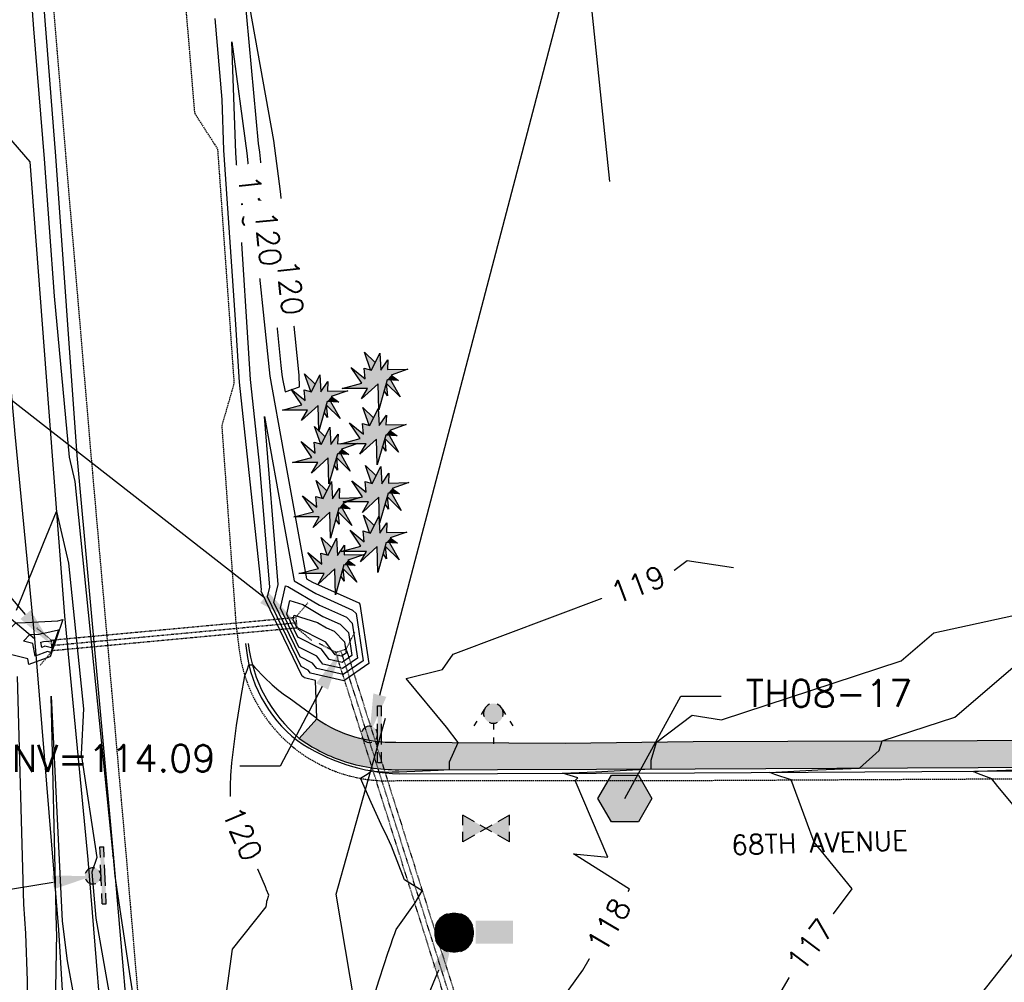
# Model space of a CAD drawing. Header units: feet. Extents: x 351431 to 355879, y 310968 to 329728.
# Tile 84 of 254: x 353611 to 353793, y 319022 to 319200. Entities that reach past the tile are written whole.
import ezdxf

# ---------------------------------------------------------------- set-up
doc = ezdxf.new("R2010")
doc.units = ezdxf.units.FT
doc.header["$MEASUREMENT"] = 0
doc.linetypes.add('D10', pattern=[0.15000000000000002, 0.1, -0.05])
doc.linetypes.add('D25', pattern=[0.375, 0.25, -0.125])
for name, color, linetype in [('EHYSC', 161, 'Continuous'), ('ELIF', 153, 'LINKFENCE'), ('ELTCH-EG2', 253, 'Continuous'), ('ELTCN-EG2', 251, 'Continuous'), ('ELTT', 3, 'Continuous'), ('ELUDC', 153, 'D10'), ('ELUTU', 153, 'UT'), ('ELYCB-BACK', 5, 'Continuous'), ('ELYCB-FL', 2, 'Continuous'), ('ELYSP', 1, 'D25'), ('ELYSS', 2, 'Continuous'), ('ELYSW-BACK', 2, 'Continuous'), ('ESFS', 153, 'Continuous'), ('ESGH', 1, 'Continuous'), ('ESIO', 4, 'Continuous'), ('ESMask', 155, 'Continuous'), ('ESUD-CMP', 13, 'D10'), ('ESUS', 5, 'Continuous'), ('ESUW', 5, 'Continuous'), ('ETFS', 6, 'Continuous'), ('ETGH', 4, 'Continuous'), ('ETRC', 2, 'Continuous'), ('ETTC', 252, 'Continuous'), ('ETUD', 4, 'Continuous'), ('ETUS', 2, 'Continuous')]:
    doc.layers.add(name, color=color, linetype=linetype)
doc.styles.add('ANNO-TOPO', font='simplex.shx')
doc.styles.add('L180', font='simplex.shx', dxfattribs={"height": 3.6})
doc.styles.add('L80', font='simplex', dxfattribs={"height": 4})
doc.styles.add('ROMANSM', font='romansm.shx')
doc.linetypes.add('LINKFENCE', pattern='A,0.25,-0.08,0.25,-0.08,["X",ROMANSM,S=0.08,R=0,X=-0.004,Y=-0.04],-0.12', length=0.78)
doc.linetypes.add('UT', pattern='A,0.25,-0.07,0.07,-0.07,0.07,-0.07,0.25,-0.08,["UT",ROMANSM,S=0.08,R=0,X=-0.04,Y=-0.04],-0.15', length=1.08)

# ---------------------------------------------------------------- blocks, each defined once
blk = doc.blocks.new('ESUFHYDRANT')
at = {"layer": 'ESMask'}
h = blk.add_hatch(color=256, dxfattribs=at)
edge = h.paths.add_edge_path()
edge.add_arc((-1.387502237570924e-18, -3.281453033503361e-18), 0.03656808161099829, 0, 360)
for p, q in [((-0.03383331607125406, 0.01387556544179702), (-0.04510500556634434, -0.003917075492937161)), ((0.03383331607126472, 0.01387556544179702), (0.04510500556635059, -0.003917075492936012)), ((-0.06073797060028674, -0.02859409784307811), (-0.07200966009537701, -0.0463867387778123)), ((0.06073797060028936, -0.02859409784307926), (0.07200966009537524, -0.0463867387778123)), ((0.001053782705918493, -0.03655289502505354), (0.001053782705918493, -0.06028843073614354)), ((0.001053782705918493, -0.08950050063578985), (0.001053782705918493, -0.1132360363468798))]:
    blk.add_line(p, q)
for start, end in [(113.5027371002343, 198.7162647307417), (341.5234168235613, 67.39150888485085), (244.7963070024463, 295.4433745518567)]:
    blk.add_arc((0, 0), 0.03656808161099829, start, end)
blk = doc.blocks.new('ESUVALVE')
for p, q in [((-0.086614, 0.01237342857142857), (-0.086614, 0.04949371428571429)), ((-0.043307, 0.02474685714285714), (-0.086614, 0.04949371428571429)), ((0.086614, 0.04949371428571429), (0.043307, 0.02474685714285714)), ((0.086614, 0.01237342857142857), (0.086614, 0.04949371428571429)), ((0.0216535, -0.01237342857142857), (-0.0216535, 0.01237342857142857)), ((0.0216535, 0.01237342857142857), (-0.0216535, -0.01237342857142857)), ((-0.086614, -0.04949371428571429), (-0.086614, -0.01237342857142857)), ((-0.043307, -0.02474685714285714), (-0.086614, -0.04949371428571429)), ((0.086614, -0.04949371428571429), (0.043307, -0.02474685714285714)), ((0.086614, -0.04949371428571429), (0.086614, -0.01237342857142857))]:
    blk.add_line(p, q)
at = {"layer": 'ESMask'}
blk.add_solid([(-0.086614, -0.04949371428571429), (-0.086614, 0.04949371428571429), (0.086614, 0.04949371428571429), (0.086614, -0.04949371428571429)], dxfattribs=at)
blk = doc.blocks.new('ESUSMHOLE')
for radius, start, end in [(0.07381875, 110, 160), (0.0492125, 65, 115), (0.07381875, 19.99999999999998, 70), (0.0492125, 155.0000000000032, 204.9999999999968), (0.0492125, 335.0000000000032, 24.99999999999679), (0.07381875, 200, 250), (0.07381875, 290, 340), (0.0492125, 245, 295)]:
    blk.add_arc((0, 0), radius, start, end)
at = {"layer": 'ESMask', "const_width": 0.07375351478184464}
blk.add_lwpolyline([(-0.03687675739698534, 0, 1), (0.03687675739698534, 0, 1)], format="xyb", close=True, dxfattribs=at)
at = {"layer": 'ESMask'}
blk.add_solid([(0.07958347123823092, -0.04114463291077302), (0.07958347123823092, 0.04408342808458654), (0.2185937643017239, -0.04114463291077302), (0.2185937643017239, 0.04408342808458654)], dxfattribs=at)
blk = doc.blocks.new('ESIPUBSIGN')
at = {"layer": 'ESMask'}
h = blk.add_hatch(color=256, dxfattribs=at)
edge = h.paths.add_edge_path()
edge.add_arc((7.410875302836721e-19, 1.424213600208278e-18), 0.03, 90, 450)
for p, q in [((-0.02999454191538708, 0.1047244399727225), (-0.04468235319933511, 0.1047244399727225)), ((-0.04468235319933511, 0.1047244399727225), (-0.04468235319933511, 0.06603221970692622)), ((-0.02999454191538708, 0.1047244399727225), (-0.02999454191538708, 0.06603221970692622)), ((-0.04468235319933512, 0.03811998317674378), (-0.04468235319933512, -0.03926445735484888)), ((-0.02999454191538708, 0.03811998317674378), (-0.02999454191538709, -0.03926445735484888)), ((-0.04468235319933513, -0.06717669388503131), (-0.04468235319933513, -0.1058689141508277)), ((-0.02999454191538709, -0.06717669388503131), (-0.02999454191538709, -0.1058689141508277)), ((-0.02999454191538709, -0.1058689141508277), (-0.04468235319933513, -0.1058689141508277))]:
    blk.add_line(p, q)
for start, end in [(144.231421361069, 216.3563166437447), (17.97024380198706, 107.0494547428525), (253.5382832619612, 340.7882771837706)]:
    blk.add_arc((0, 0), 0.03, start, end)
blk.add_solid([(-0.04468235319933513, -0.1058689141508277), (-0.02999454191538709, -0.1058689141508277), (-0.04468235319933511, 0.1047244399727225), (-0.02999454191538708, 0.1047244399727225)], dxfattribs=at)
blk = doc.blocks.new('TH')
blk.add_hatch(color=256).paths.add_polyline_path([(-0.0499999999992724, 0.08660254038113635), (0.0499999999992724, 0.08660254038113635), (0.09999999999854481, 0), (0.0499999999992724, -0.08660254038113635), (-0.0499999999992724, -0.08660254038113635), (-0.09999999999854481, 0)])
for p, q in [((-0.09999999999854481, 0), (-0.0499999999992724, 0.08660254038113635)), ((-0.0499999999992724, 0.08660254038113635), (0.0499999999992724, 0.08660254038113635)), ((0.0499999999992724, 0.08660254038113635), (0.09999999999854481, 0)), ((-0.0499999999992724, -0.08660254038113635), (-0.09999999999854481, 0)), ((0.09999999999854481, 0), (0.0499999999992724, -0.08660254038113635)), ((0.0499999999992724, -0.08660254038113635), (-0.0499999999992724, -0.08660254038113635))]:
    blk.add_line(p, q)
blk = doc.blocks.new('ESICTREE')
blk.add_lwpolyline([(-0.02281612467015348, 0.03258569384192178), (0.00864416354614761, 0.09548074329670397), (0.01195577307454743, 0.03175812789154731), (0.03844864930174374, 0.0706537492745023), (0.03679284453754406, 0.03424082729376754), (0.1121319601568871, 0.03589595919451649), (0.05086718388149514, 0.01437923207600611), (0.07818796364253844, -0.005482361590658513), (0.03596494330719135, -0.002999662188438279), (0.004504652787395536, -0.1138935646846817), (0.00202094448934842, -0.01789585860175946), (-0.0592438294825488, -0.07417037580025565), (-0.03689046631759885, -0.03527475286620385), (-0.130443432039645, -0.03527475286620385), (-0.05841592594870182, -0.0162407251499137), (-0.09815524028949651, 0.0425164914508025), (-0.04599739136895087, 0.000310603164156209), (-0.04930900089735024, 0.04003379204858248)], close=True)
for points in [[(-0.02554913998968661, 0.03335404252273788), (-0.04848109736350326, 0.09879100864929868), (-0.008864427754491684, 0.06047776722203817)], [(0.04829219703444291, -0.003724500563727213), (0.08398327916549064, -0.06672227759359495), (0.03236496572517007, -0.01568916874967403), (0.03679284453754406, -0.06258444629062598), (0.02454831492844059, -0.04324196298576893)]]:
    blk.add_lwpolyline(points)
at = {"layer": 'ESMask'}
for points in [[(-0.02554913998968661, 0.03335404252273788), (-0.04848109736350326, 0.09879100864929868), (-0.02281612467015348, 0.03258569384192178), (-0.008864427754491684, 0.06047776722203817)], [(-0.02281612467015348, 0.03258569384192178), (0.00864416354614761, 0.09548074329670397), (-0.03689046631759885, -0.03527475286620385), (0.00202094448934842, -0.01789585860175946)], [(0.00202094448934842, -0.01789585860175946), (0.00864416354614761, 0.09548074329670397), (0.03596494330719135, -0.002999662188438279), (0.01195577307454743, 0.03175812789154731)], [(-0.03689046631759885, -0.03527475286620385), (-0.05841592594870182, -0.0162407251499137), (-0.04599739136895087, 0.000310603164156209), (-0.09815524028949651, 0.0425164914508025)], [(-0.04599739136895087, 0.000310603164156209), (-0.03689046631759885, -0.03527475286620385), (-0.04930900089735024, 0.04003379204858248), (-0.02281612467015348, 0.03258569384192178)], [(0.01195577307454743, 0.03175812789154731), (0.03844864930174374, 0.0706537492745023), (0.03596494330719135, -0.002999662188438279), (0.03679284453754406, 0.03424082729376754)], [(0.03679284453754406, 0.03424082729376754), (0.1121319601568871, 0.03589595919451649), (0.03596494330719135, -0.002999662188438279), (0.05086718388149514, 0.01437923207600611)], [(0.03596494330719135, -0.002999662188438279), (0.05086718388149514, 0.01437923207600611), (0.07818796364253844, -0.005482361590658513)], [(-0.03689046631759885, -0.03527475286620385), (-0.130443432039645, -0.03527475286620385), (-0.05841592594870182, -0.0162407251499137)], [(-0.03689046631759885, -0.03527475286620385), (0.00202094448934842, -0.01789585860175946), (-0.0592438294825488, -0.07417037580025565)], [(0.00202094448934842, -0.01789585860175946), (0.03596494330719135, -0.002999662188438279), (0.004504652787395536, -0.1138935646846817)], [(0.02454831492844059, -0.04324196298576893), (0.03679284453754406, -0.06258444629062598), (0.03236496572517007, -0.01568916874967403)], [(0.03236496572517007, -0.01568916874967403), (0.03596494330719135, -0.002999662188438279), (0.08398327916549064, -0.06672227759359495), (0.04829219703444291, -0.003724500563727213)]]:
    blk.add_solid(points, dxfattribs=at)

msp = doc.modelspace()

# ---------------------------------------------------------------- hatches: boundary and pattern name
at = {"layer": 'EHYSC'}
h = msp.add_hatch(dxfattribs=at)
h.set_pattern_fill('AR-CONC', color=256, style=0)
h.set_pattern_definition([(99.99999999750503, (353541.1102838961, 313815.4338670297), (5.091168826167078, 5.091168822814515), [0.75, -8.25]), (44.99999999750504, (353541.1102838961, 313815.4338670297), (-6.654002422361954, 3.772100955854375), [0.6, -6.6]), (150.451399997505, (353541.5345479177, 313815.8581311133), (-1.562826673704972, 8.863270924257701), [0.6374019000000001, -7.01142112]), (96.18419999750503, (353539.5781950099, 313816.7194422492), (8.128042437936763, 7.111605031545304), [1.125, -12.375]), (146.635599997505, (353540.2555322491, 313817.3120755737), (-1.454279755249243, 13.42144069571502), [0.95610288, -10.51713]), (41.18419999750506, (353539.5781950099, 313816.7194422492), (-1.454290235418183, 13.42143956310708), [0.9, -9.9]), (70.99999999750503, (353540.6040048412, 313817.1640928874), (6.921084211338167, 1.984588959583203), [0.7499999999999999, -8.249999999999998]), (15.99999999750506, (353540.6040048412, 313817.1640928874), (-3.990970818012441, 6.525078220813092), [0.6, -6.6]), (121.451399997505, (353541.180761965, 313817.3294749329), (2.930120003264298, 8.509664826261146), [0.6374019, -7.011421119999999]), (87.49999999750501, (353541.1102838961, 313815.4338670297), (-2.471952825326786, 2.232950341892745), [0, -6.52, 0, -6.7, 0, -6.625]), (57.49999999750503, (353541.1102838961, 313815.4338670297), (-1.33039061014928, 4.550459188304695), [0, -3.82, 0, -6.37, 0, -2.525]), (17.49999999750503, (353539.6768675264, 313813.7255879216), (3.604124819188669, 3.944337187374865), [0, -2.5, 0, -7.8, 0, -10.35]), (7.499999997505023, (353539.0340799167, 313812.9595434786), (2.981799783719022, 5.110927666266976), [0, -3.25, 0, -5.18, 0, -7.35])])
edge = h.paths.add_edge_path()
edge.add_arc((353680.9042995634, 319092.0190375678), 31.10654410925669, 234.2492928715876, 250.7036318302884)
edge.add_arc((353680.9451506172, 319093.4071661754), 32.43291131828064, 251.4458999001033, 270.3883875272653)
edge.add_line((353681.165, 319060.975), (353735.993, 319061.153))
edge.add_line((353735.993, 319061.153), (353788.435, 319061.366))
edge.add_line((353788.435, 319061.366), (353839.871, 319061.513))
edge.add_line((353839.871, 319061.513), (353889.4, 319061.729))
edge.add_line((353889.4, 319061.729), (353941.157, 319061.894))
edge.add_line((353941.157, 319061.894), (353993.151, 319062.052))
edge.add_line((353993.151, 319062.052), (354046.063, 319062.193))
edge.add_line((354046.063, 319062.193), (354100.748, 319062.345))
edge.add_line((354100.748, 319062.345), (354150.346, 319062.524))
edge.add_line((354150.346, 319062.524), (354150.9191132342, 319062.4863516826))
edge.add_line((354150.9191132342, 319062.4863516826), (354152.2456993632, 319062.4477427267))
edge.add_line((354152.2456993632, 319062.4477427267), (354153.0074415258, 319062.4629230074))
edge.add_line((354153.0074415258, 319062.4629230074), (354153.7366280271, 319062.5196771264))
edge.add_line((354153.7366280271, 319062.5196771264), (354154.066, 319062.568))
edge.add_line((354154.066, 319062.568), (354156.5876764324, 319063.0041526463))
edge.add_line((354156.5876764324, 319063.0041526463), (354157.7553842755, 319063.2315214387))
edge.add_line((354157.7553842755, 319063.2315214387), (354158.8992624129, 319063.5040714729))
edge.add_line((354158.8992624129, 319063.5040714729), (354160.0480037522, 319063.8510424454))
edge.add_line((354160.0480037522, 319063.8510424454), (354161.2303012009, 319064.301674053))
edge.add_line((354161.2303012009, 319064.301674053), (354161.843, 319064.575))
edge.add_line((354161.843, 319064.575), (354163.040779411, 319065.1710120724))
edge.add_line((354163.040779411, 319065.1710120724), (354164.1308023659, 319065.7893048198))
edge.add_line((354164.1308023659, 319065.7893048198), (354165.1416965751, 319066.4472826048))
edge.add_line((354165.1416965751, 319066.4472826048), (354166.1020897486, 319067.1623497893))
edge.add_line((354166.1020897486, 319067.1623497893), (354167.0406095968, 319067.9519107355))
edge.add_line((354167.0406095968, 319067.9519107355), (354168.47, 319069.314))
edge.add_line((354168.47, 319069.314), (354169.3885293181, 319070.2875590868))
edge.add_line((354169.3885293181, 319070.2875590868), (354170.1986575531, 319071.242696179))
edge.add_line((354170.1986575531, 319071.242696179), (354170.9243372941, 319072.2050022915))
edge.add_line((354170.9243372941, 319072.2050022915), (354171.58952113, 319073.2000684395))
edge.add_line((354171.58952113, 319073.2000684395), (354172.2181616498, 319074.2534856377))
edge.add_line((354172.2181616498, 319074.2534856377), (354173.145, 319075.999))
edge.add_line((354173.145, 319075.999), (354168.764, 319078.271))
edge.add_arc((354152.1045072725, 319085.6801791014), 18.23279004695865, 264.71157041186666, 336.0232674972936, ccw=False)
edge.add_line((354150.424, 319067.525), (354100.339, 319067.326))
edge.add_line((354100.339, 319067.326), (354046.068, 319067.13))
edge.add_line((354046.068, 319067.13), (353993.067, 319067.206))
edge.add_line((353993.067, 319067.206), (353941.277, 319066.973))
edge.add_line((353941.277, 319066.973), (353889.384, 319066.732))
edge.add_line((353889.384, 319066.732), (353853.811, 319066.717))
edge.add_line((353853.811, 319066.717), (353839.79, 319066.649))
edge.add_line((353839.79, 319066.649), (353788.198, 319066.378))
edge.add_line((353788.198, 319066.378), (353735.639, 319066.192))
edge.add_line((353735.639, 319066.192), (353711.945, 319065.885))
edge.add_line((353711.945, 319065.885), (353680.57, 319066.09))
edge.add_arc((353679.8503004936, 319090.4816516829), 24.40226709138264, 235.4010674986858, 271.6900775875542, ccw=False)
edge.add_line((353665.994, 319070.395), (353662.73, 319066.774))

# ---------------------------------------------------------------- linework, layer by layer
at = {"layer": 'ELIF', "flags": 128}
for points in [[(353538.055, 320226.649), (353540.029, 320178.104), (353542.326, 320123.382), (353544.231, 320073.208), (353547.252, 320018.581), (353549.821, 319963.482), (353553.953, 319909.529), (353556.515, 319858.736), (353557.144, 319826.802), (353562.007, 319755.607), (353563.893, 319732.325), (353567.305, 319679.228), (353569.374, 319641.093), (353572.977, 319597.729), (353574.962, 319571.194), (353579.51, 319518.353), (353581.363, 319457.613), (353587.186, 319398.55), (353591.226, 319343.761), (353595.364, 319291.079), (353601.263, 319233.719), (353604.863, 319181.17), (353610.029, 319123.107), (353613.7, 319085.283), (353618.132, 319031.329), (353621.618, 318974.292), (353626.909, 318925.052), (353631.84, 318873.253), (353637.313, 318815.918), (353641.508, 318761.291), (353646.364, 318709.181), (353649.214, 318669.506), (353652.672, 318622.968), (353658.521, 318559.134), (353662.399, 318509.416), (353663.6, 318472.771), (353667.141, 318417.195), (353673.218, 318318.508), (353676.996, 318273.674), (353682.016, 318217.757), (353686.18, 318166.982), (353690.756, 318116.544), (353695.116, 318062.122), (353699.553, 318007.619), (353703.664, 317954.966), (353706.675, 317900.717), (353707.23, 317847.403), (353709.207, 317801.578), (353710.657, 317747.098), (353712.101, 317689.528), (353712.255, 317633.659), (353711.353, 317584.966), (353707.644, 317536.34)], [(353704.032, 319372.403), (353693.524, 319372.677), (353692.843, 319354.929), (353693.085, 319315.157), (353693.609, 319273.152), (353718.779, 319272.238), (353716.812, 319201.875), (353720.162, 319169.84)]]:
    msp.add_lwpolyline(points, dxfattribs=at)
at = {"layer": 'ELTCH-EG2', "flags": 128}
for points, elevation in [([(353656.8496399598, 319092.9892757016), (353657.2648865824, 319094.7698659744), (353655.4455816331, 319117.0978059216), (353653.7194051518, 319133.1909913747), (353651.6590769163, 319165.1734613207), (353650.9664060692, 319175.1745583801), (353650.2632321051, 319195.6796254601), (353653.0167947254, 319175.0672781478), (353654.2508676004, 319162.8138672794), (353657.2491276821, 319133.8294468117), (353659.7712120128, 319119.7420142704), (353664.0639018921, 319096.3224345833), (353665.1524244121, 319095.6829883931), (353673.7496136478, 319091.844659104), (353673.9603028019, 319091.627250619), (353675.5730194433, 319080.6226208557), (353670.9625012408, 319077.4402546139), (353664.8183533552, 319078.8403313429), (353664.3799524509, 319079.4121819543), (353663.0625600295, 319080.0830815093), (353656.8496399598, 319092.9892757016)], 119), ([(353658.0317802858, 319091.9246052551), (353658.8112783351, 319095.2671168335), (353656.2760104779, 319126.3819161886), (353659.9016007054, 319106.1307068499), (353661.769042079, 319095.9425280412), (353665.7995174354, 319093.5748488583), (353672.6018863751, 319090.5378409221), (353673.2425534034, 319089.8767416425), (353674.5270150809, 319081.1120120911), (353670.8549292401, 319078.5773898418), (353665.9613711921, 319079.6924926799), (353665.1883131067, 319080.7008704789), (353662.8652776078, 319081.8839071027), (353658.0317802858, 319091.9246052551)], 118), ([(353610.3788331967, 319090.4978333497), (353615.4863206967, 319103.1996920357), (353617.764999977, 319108.7450312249), (353620.0159137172, 319099.2318427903), (353622.757544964, 319072.2720536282), (353622.3228955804, 319063.8633878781), (353625.2552830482, 319044.72450944), (353624.3126756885, 319042.0329864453), (353625.0316888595, 319033.49278935), (353627.6281714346, 319018.8122574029)], 119), ([(353659.2139206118, 319090.8599348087), (353660.1847212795, 319095.0227578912), (353660.6303112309, 319094.8834602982), (353666.4466104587, 319091.4667093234), (353671.4541591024, 319089.2310227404), (353672.5248040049, 319088.126232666), (353673.4810107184, 319081.6014033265), (353670.7473572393, 319079.7145250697), (353667.1043890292, 319080.5446540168), (353665.9966737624, 319081.9895590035), (353662.667995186, 319083.6847326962), (353659.2139206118, 319090.8599348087)], 117), ([(353660.3960609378, 319089.7952643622), (353660.97916166, 319092.2956181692), (353663.3620993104, 319091.5506788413), (353667.0937034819, 319089.3585697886), (353670.3064318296, 319087.9242045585), (353671.8070546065, 319086.3757236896), (353672.4350063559, 319082.0907945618), (353670.6397852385, 319080.8516602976), (353668.2474068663, 319081.3968153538), (353666.8050344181, 319083.2782475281), (353662.4707127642, 319085.4855582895), (353660.3960609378, 319089.7952643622)], 116), ([(353610.2397509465, 319088.1715914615), (353612.0245763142, 319088.2561379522), (353617.9972124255, 319088.5568318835), (353618.9725739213, 319088.770400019), (353616.57528205, 319081.8494496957), (353616.5693038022, 319081.8508607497), (353612.631977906, 319080.4466687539), (353612.4363943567, 319081.4921830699), (353605.4103999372, 319083.2595677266), (353610.2397509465, 319088.1715914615)], 118), ([(353615.3993438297, 319086.2718109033), (353618.1513565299, 319086.8744000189), (353616.7034871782, 319082.6944201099), (353616.099683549, 319082.836936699), (353613.8307160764, 319082.0277413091), (353613.393671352, 319084.3640140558), (353611.6903999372, 319084.7924709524), (353612.8611517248, 319085.9832646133), (353614.5788148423, 319086.0646296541), (353615.221708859, 319086.264481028), (353615.3993438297, 319086.2718109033)], 117), ([(353616.3827249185, 319084.7709513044), (353617.3301391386, 319084.978400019), (353616.8316923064, 319083.5393905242), (353615.6300632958, 319083.8230126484), (353615.0294542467, 319083.6088138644), (353614.85142306, 319084.5605000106), (353615.3976582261, 319084.7303038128), (353616.3827249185, 319084.7709513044)], 116), ([(353615.3587158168, 318787.2446192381), (353614.7138995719, 318815.7247814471), (353614.6047541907, 318846.5714999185), (353614.0350469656, 318872.6415400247), (353612.8456256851, 318908.7793683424), (353612.0569999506, 318925.653969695), (353611.9480176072, 318966.0647190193), (353611.5820528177, 318975.2432854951), (353612.418420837, 319021.8966281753), (353612.0793778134, 319030.6615761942), (353611.7087105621, 319036.1182198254), (353610.5592897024, 319078.2069759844)], 119), ([(353616.8187597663, 318975.5815030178), (353617.8085898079, 319030.7950920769), (353617.7893986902, 319031.2912212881), (353617.7684175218, 319031.6000879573), (353617.6857240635, 319034.6281039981), (353616.796571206, 319074.625007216), (353618.7995919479, 319032.927081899), (353619.7781820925, 319025.6011808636), (353625.7264272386, 318993.1326216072)], 118), ([(353807.9201321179, 319038.8703473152), (353792.0685268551, 319057.9028102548), (353790.9185628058, 319059.2876964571), (353788.4982500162, 319060.2300748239), (353787.4778450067, 319060.6828260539), (353787.7019709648, 319060.6946832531), (353788.4548156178, 319060.7262386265), (353801.9270835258, 319061.2298329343)], 116), ([(353788.1876083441, 319018.4813576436), (353798.8472642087, 319031.9572007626)], 116)]:
    msp.add_lwpolyline(points, dxfattribs=dict(at, elevation=elevation))
at = {"layer": 'ELTCN-EG2', "flags": 128}
for points, elevation in [([(353611.9849348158, 319219.0447500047), (353613.4893014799, 319198.088912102), (353615.4763511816, 319174.0512442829), (353617.3360793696, 319148.619397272), (353620.1039600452, 319118.8483600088), (353621.1788578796, 319114.3054468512), (353628.1383832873, 319045.8690596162), (353628.1298607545, 319045.7041838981), (353628.1873585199, 319045.3289119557), (353628.1585647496, 319045.2466941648), (353628.2338857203, 319044.8208288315), (353628.5960867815, 319041.3099585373), (353631.4304999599, 319022.3860011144), (353633.9111998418, 319006.6826418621)], 120), ([(353652.526888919, 319205.0476111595), (353655.1354737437, 319176.8946207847), (353655.3518940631, 319175.274562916), (353659.3283510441, 319135.7913507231), (353659.4980638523, 319134.1507234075), (353659.6408233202, 319133.3533216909), (353660.0921303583, 319130.8911309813), (353662.7660639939, 319131.8164520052), (353662.6891734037, 319134.0202608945), (353659.2683471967, 319167.9864794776), (353658.0116061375, 319177.4542783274), (353653.0668387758, 319204.9571608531)], 120), ([(353646.4009705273, 318999.0050893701), (353650.342184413, 319027.7779491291), (353656.5672987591, 319035.6133716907), (353656.6019621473, 319035.7774982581), (353656.6378423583, 319035.9254554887), (353656.6746248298, 319036.0588753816), (353656.6829282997, 319036.2063591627), (353656.6923245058, 319036.3351240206), (353656.702540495, 319036.4480488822), (353656.7133545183, 319036.5474398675), (353656.7245840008, 319036.6351671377), (353656.7360768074, 319036.7127643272), (353656.7477047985, 319036.781501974), (353657.0829468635, 319037.7764873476), (353656.644189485, 319038.7703362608), (353656.6115386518, 319038.8665576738), (353656.5648821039, 319038.9920796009), (353656.5138581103, 319039.1458889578), (353656.4578689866, 319039.3353399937), (353650.1756708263, 319053.8071407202), (353650.0635819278, 319054.5822154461), (353649.9836701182, 319055.3547580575), (353649.9573216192, 319056.5602625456), (353649.9798916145, 319058.0465421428), (353650.0709765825, 319059.895685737), (353650.2587649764, 319062.2271266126), (353650.5855809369, 319065.2219036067), (353651.118389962, 319069.1686256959), (353651.9703519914, 319074.557756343), (353652.6502607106, 319078.3717151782), (353653.0514815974, 319079.3829363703), (353653.4076320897, 319080.4239642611), (353653.855170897, 319080.4164109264), (353654.0375984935, 319080.41576433), (353654.4771137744, 319079.9158296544), (353656.2783041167, 319078.0332892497), (353657.7213124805, 319076.665721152), (353658.9245854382, 319075.6454312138), (353659.9581682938, 319074.872469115), (353660.8659746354, 319074.283451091), (353665.9432467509, 319070.5341584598), (353665.7494386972, 319077.515540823), (353663.6753355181, 319077.9881700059), (353663.5715917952, 319078.1234934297), (353663.2598424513, 319078.2822559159), (353655.6674996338, 319094.0539461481), (353655.7184948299, 319094.2726151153), (353655.4950714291, 319097.0146426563), (353651.6638017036, 319132.7336637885), (353650.9770256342, 319143.3944869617), (353648.7450862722, 319175.6202436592), (353648.4223687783, 319185.0309218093), (353647.1189564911, 319200.0034608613)], 120), ([(353661.5782012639, 319088.7305939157), (353661.7736020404, 319089.5684784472), (353666.0938873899, 319088.2178973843), (353667.7407965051, 319087.2504302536), (353669.1587045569, 319086.6173863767), (353671.089305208, 319084.625214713), (353671.3890019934, 319082.5801857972), (353670.5322132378, 319081.9887955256), (353669.3904247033, 319082.2489766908), (353667.6133950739, 319084.5669360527), (353662.2734303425, 319087.2863838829), (353661.5782012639, 319088.7305939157)], 115)]:
    msp.add_lwpolyline(points, dxfattribs=dict(at, elevation=elevation))
at = {"layer": 'ELTT', "flags": 128}
for points in [[(353601.263, 319233.719), (353606.963, 319090.907), (353613.7, 319085.283)], [(353607.332, 319179.832), (353612.806, 319173.46), (353617.029, 319118.252), (353619.26, 319089.434), (353623.584, 319044.38), (353627.186, 318999.826), (353630.431, 318949.201), (353634.263, 318899.476), (353638.001, 318849.333), (353642.083, 318801.857), (353646.574, 318753.519)]]:
    msp.add_lwpolyline(points, dxfattribs=at)
at = {"layer": 'ELUDC', "flags": 128}
for points in [[(353616.899, 319083.983), (353662.174, 319088.194)], [(353700.254, 318988.44), (353670.434, 319083.027)]]:
    msp.add_lwpolyline(points, dxfattribs=at)
at = {"layer": 'ELUTU', "flags": 128}
msp.add_lwpolyline([(353741.142, 317031.045), (353744.08, 317071.345), (353757.576, 317226.558), (353757.371, 317252.719), (353758.823, 317340.394), (353757.296, 317428.22), (353761.103, 317605.845), (353763.856, 317700.856), (353767.732, 317733.48), (353764.011, 317772.982), (353761.592, 317847.271), (353762.109, 317893.998), (353758.428, 317994.427), (353751.118, 318159.171), (353746.977, 318202.673), (353745.724, 318239.258), (353737.631, 318311.549), (353734.239, 318345.488), (353727.453, 318437.701), (353725.723, 318461.504), (353704.296, 318758.537), (353701.17, 318771.376), (353699.37, 318792.524), (353697.555, 318820.405), (353677.5, 318988.008), (353673.468, 319014.651), (353669.539, 319037.977), (353678.689, 319070.547)], dxfattribs=at)
at = {"layer": 'ELYCB-BACK', "flags": 128}
msp.add_lwpolyline([(353653.263, 319084.352, 0.1906805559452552), (353662.7299999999, 319066.774, 0.07191921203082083), (353670.625, 319062.66, 0.08284091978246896), (353681.165, 319060.975), (353735.993, 319061.153), (353788.435, 319061.366), (353839.871, 319061.513), (353889.4, 319061.729), (353941.157, 319061.894), (353993.151, 319062.052), (354046.063, 319062.193)], format="xyb", dxfattribs=at)
at = {"layer": 'ELYCB-FL', "flags": 128}
msp.add_lwpolyline([(353652.793, 319084.348, 0.212375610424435), (353662.369, 319066.374, 0.1443119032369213), (353681.219, 319060.252), (353735.899, 319060.41), (353788.456, 319060.688), (353839.86, 319060.847), (353889.358, 319061), (353941.134, 319061.212), (353993.119, 319061.411), (354046.04, 319061.537)], format="xyb", dxfattribs=at)
at = {"layer": 'ELYSP', "flags": 128}
msp.add_lwpolyline([(353550.588, 320228.694), (353552.73, 320181.562), (353555.102, 320128.422), (353557.565, 320080.417), (353560.129, 320029.305), (353562.627, 319976.656), (353565.167, 319924.78), (353567.542, 319875.462), (353570.534, 319818.835), (353573.749, 319767.966), (353576.411, 319723.223), (353579.775, 319674.295), (353582.993, 319626.37), (353586.631, 319574.235), (353590.543, 319524.085), (353594.603, 319470.852), (353598.84, 319418.798), (353603.08, 319369.56), (353607.173, 319319.181), (353611.539, 319268.926), (353615.798, 319219.319), (353619.459, 319174.592), (353624.127, 319119.388), (353630.589, 319045.788), (353634.544, 318999.234), (353638.74, 318950.663), (353643.076, 318900.57), (353647.532, 318851.064), (353651.401, 318803.542), (353655.391, 318754.692), (353659.816, 318705.061), (353664.237, 318654.239), (353668.837, 318599.516), (353673.221, 318549.473), (353677.251, 318502.815), (353679.315, 318477.553), (353683.63, 318427.305), (353687.456, 318383.117), (353691.774, 318331.945), (353695.963, 318282.641), (353699.991, 318234.211), (353703.476, 318186.804), (353706.629, 318137.718), (353710.129, 318083.909), (353713.314, 318031.397), (353716.294, 317978.079), (353718.95, 317928.529), (353720.864, 317876.083), (353722.722, 317827.145), (353724.185, 317775.544), (353725.032, 317730.549), (353725.398, 317677.154), (353725.825, 317624.493), (353725.64, 317570.855), (353725.144, 317520.112), (353724.296, 317471.034), (353723.101, 317421.111), (353721.689, 317368.106), (353720.228, 317316.975), (353719.076, 317266.148), (353718.289, 317239.828), (353717.744, 317223.45), (353715.584, 317178.683), (353713.207, 317133.128), (353710.143, 317088.181), (353706.613, 317040.65), (353702.658, 316995.468), (353700.107, 316972.426), (353697.627, 316969.833), (353692.837, 316972.56), (353691.891, 316981.428), (353690.298, 317008.025), (353688.412, 317059.289), (353687.08, 317109.919), (353686.1, 317160.495), (353686.083, 317210.447), (353686.254, 317261.958), (353686.196, 317311.867), (353685.867, 317362.479), (353685.593, 317413.017), (353685.553, 317463.52), (353685.532, 317513.751), (353685.521, 317564.842), (353685.077, 317615.262), (353684.489, 317665.668), (353683.353, 317716.094), (353681.924, 317766.408), (353680.441, 317816.775), (353678.414, 317867.233), (353675.517, 317917.561), (353671.902, 317967.307), (353669.025, 318018.163), (353664.733, 318068.77), (353658.212, 318118.824), (353653.04, 318169.314), (353647.64, 318219.123), (353642.356, 318269.117), (353637.056, 318325.015), (353632.11, 318374.341), (353627.138, 318424.326), (353623.151, 318474.224), (353617.923, 318523.912), (353613.475, 318573.63), (353608.945, 318623.501), (353606.736, 318673.523), (353601.26, 318722.935), (353596.713, 318772.936), (353592.452, 318822.525), (353588.095, 318872.338), (353583.943, 318922.487), (353579.906, 318972.037), (353575.505, 319021.959), (353571.313, 319071.791), (353567.109, 319121.61), (353562.91, 319171.588), (353561.53, 319187.865), (353556.854, 319237.191), (353552.722, 319287.012), (353548.446, 319336.804), (353544.171, 319386.545), (353540.253, 319436.341), (353536.484, 319485.968), (353532.434, 319535.5), (353528.815, 319585.257), (353524.93, 319635.143), (353521.466, 319684.882), (353518.46, 319734.538), (353515.716, 319784.756), (353512.876, 319834.477), (353510.175, 319883.984), (353507.491, 319933.896), (353504.778, 319984.16), (353502.172, 320033.475), (353499.597, 320083.227), (353498.059, 320115.16), (353499.042, 320120.063), (353498.727, 320133.366), (353498.213, 320182.608), (353499.047, 320232.73)], dxfattribs=at)
msp.add_lwpolyline([(353704.551, 319412.495), (353671.591, 319412.591), (353671.418, 319414.085), (353644.42, 319413.546, 0.326409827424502), (353625.697, 319393.746), (353629.507, 319344.226), (353633.073, 319302.051), (353637.39, 319251.918), (353641.839, 319200.426), (353643.326, 319182.503), (353647.59, 319175.852), (353650.636, 319132.505), (353648.363, 319124.632), (353650.994, 319087.867), (353651.464, 319084.145, 0.1985873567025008), (353661.402, 319065.305, 0.1942981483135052), (353681.314, 319058.991), (353734.478, 319058.993), (353788.586, 319059.279), (353839.816, 319059.47), (353889.307, 319059.658), (353941.058, 319059.757), (353993.169, 319060.018), (354046.084, 319060.133), (354100.868, 319060.26), (354150.321, 319060.441), (354150.9197652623, 319060.3932222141), (354152.3051384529, 319060.3383616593), (354153.100183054, 319060.3497469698), (354153.8607356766, 319060.4091275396), (354154.204, 319060.462), (354156.9867457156, 319060.9818464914), (354158.2739033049, 319061.2542931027), (354159.5344988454, 319061.5759107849), (354160.800718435, 319061.9773161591), (354162.1047481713, 319062.4891258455), (354162.781, 319062.796), (354164.0637823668, 319063.4437803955), (354165.2295895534, 319064.1154469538), (354166.310527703, 319064.8286579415), (354167.3387029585, 319065.6010716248), (354168.3462214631, 319066.4503462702), (354169.889, 319067.907), (354170.8051641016, 319068.8641671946), (354171.6121802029, 319069.8052114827), (354172.3346246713, 319070.7547710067), (354172.9970738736, 319071.7374839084), (354173.6241041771, 319072.7779883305), (354174.552, 319074.501), (354175.1313551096, 319075.6755719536), (354176.3210435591, 319078.2984553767), (354177.4822401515, 319081.0582309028), (354178.5311894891, 319083.6811858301), (354180.167, 319087.992), (354182.867, 319102.056), (354183.177, 319152.139), (354182.948, 319202.845), (354182.551, 319245.048), (354182.088, 319295.635)], format="xyb", dxfattribs=at)
at = {"layer": 'ELYSS', "flags": 128}
msp.add_lwpolyline([(353597.044, 319418.801), (353601.247, 319369.417), (353605.323, 319319.096), (353609.223, 319268.872), (353614.079, 319219.344), (353617.598, 319174.521), (353621.551, 319119.129), (353628.246, 319045.341), (353632.272, 318998.984), (353635.611, 318950.479), (353641.071, 318900.482), (353645.482, 318850.892), (353649.713, 318803.629), (353653.832, 318754.58)], dxfattribs=at)
at = {"layer": 'ELYSW-BACK', "flags": 128}
msp.add_lwpolyline([(353662.73, 319066.774), (353665.994, 319070.395, 0.1596773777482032), (353680.57, 319066.09), (353711.945, 319065.885), (353735.639, 319066.192), (353788.198, 319066.378), (353839.79, 319066.649), (353853.811, 319066.717), (353889.384, 319066.732), (353941.277, 319066.973), (353993.067, 319067.206), (354046.068, 319067.13), (354100.339, 319067.326), (354150.424, 319067.525, 0.3216025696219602), (354168.764, 319078.271), (354173.145, 319075.999)], format="xyb", dxfattribs=at)
at = {"layer": 'ESUD-CMP'}
for p, q in [((353662.0813903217, 319089.1897024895), (353664.3391223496, 319091.9104829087)), ((353616.8063903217, 319084.9787024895), (353614.0856099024, 319087.2364345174)), ((353662.2666096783, 319087.1982975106), (353664.9873900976, 319084.9405654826)), ((353671.387726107, 319083.327676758), (353673.0203494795, 319086.4636839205)), ((353669.480273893, 319082.726323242), (353666.3442667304, 319084.3589466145)), ((353616.9916096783, 319082.9872975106), (353614.7338776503, 319080.2665170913))]:
    msp.add_line(p, q, dxfattribs=at)
at = {"layer": 'ESUD-CMP', "flags": 128}
for points in [[(353616.8063903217, 319084.9787024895), (353662.0813903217, 319089.1897024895), (353662.2666096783, 319087.1982975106), (353616.9916096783, 319082.9872975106)], [(353699.300273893, 318988.139323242), (353669.480273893, 319082.726323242), (353671.387726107, 319083.327676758), (353701.207726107, 318988.740676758)]]:
    msp.add_lwpolyline(points, close=True, dxfattribs=at)
at = {"layer": 'ETFS', "linetype": 'ByBlock', "lineweight": -2}
for points in [[(353677.6360274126, 319074.7852869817), (353723.5486840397, 319249.7111231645)], [(353617.128270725, 319040.1228744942), (353556.3470083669, 319030.1856080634)]]:
    msp.add_lwpolyline(points, dxfattribs=at)
at = {"layer": 'ETFS'}
for points in [[(353678.8450752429, 319074.4679490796), (353675.732, 319067.531), (353676.4269795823, 319075.1026248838)], [(353616.9265831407, 319041.35649604), (353624.53, 319041.333), (353617.3299583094, 319038.8892529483)]]:
    msp.add_solid(points, dxfattribs=at)
at = {"layer": 'ETGH', "linetype": 'ByBlock', "lineweight": -2}
msp.add_line((353733.3403441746, 319074.6088173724), (353740.8403441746, 319074.6088173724), dxfattribs=at)
msp.add_lwpolyline([(353723.017, 319055.643), (353733.3403441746, 319074.6088173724)], dxfattribs=at)
at = {"layer": 'ETUD', "linetype": 'ByBlock', "lineweight": -2}
msp.add_line((353659.1883187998, 319061.6486789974), (353651.6883187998, 319061.6486789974), dxfattribs=at)
for points in [[(353656.2606493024, 319092.8072725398), (353573.1498371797, 319157.6457789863)], [(353612.0479719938, 319089.7029237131), (353568.8840561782, 319140.5981783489)], [(353666.9423768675, 319076.3893371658), (353659.1883187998, 319061.6486789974)]]:
    msp.add_lwpolyline(points, dxfattribs=at)
at = {"layer": 'ETUD'}
for points in [[(353657.029528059, 319093.7928309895), (353662.174, 319088.194), (353655.4917705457, 319091.8217140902)], [(353613.0012926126, 319090.5114283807), (353616.899, 319083.983), (353611.0946513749, 319088.8944190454)], [(353665.8360997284, 319076.9712743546), (353670.434, 319083.027), (353668.0486540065, 319075.8073999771)]]:
    msp.add_solid(points, dxfattribs=at)
at = {"layer": 'ETUS', "linetype": 'ByBlock', "lineweight": -2}
msp.add_lwpolyline([(353688.5034168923, 319023.9035817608), (353668.1722953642, 318974.949025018)], dxfattribs=at)
at = {"layer": 'ETUS'}
msp.add_solid([(353687.3490138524, 319024.3830122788), (353691.38, 319030.83), (353689.6578199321, 319023.4241512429)], dxfattribs=at)

# ---------------------------------------------------------------- block references
at = {"layer": 'ESFS'}
for p, xscale, yscale, zscale, rotation in [((353675.7320000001, 319067.531), 50, 50, 50, 180), ((353624.5300000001, 319041.3329999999), 49.9999999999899, 49.9999999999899, 49.9999999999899, 182.2794113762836)]:
    msp.add_blockref('ESIPUBSIGN', p, dxfattribs=dict(at, xscale=xscale, yscale=yscale, zscale=zscale, rotation=rotation))
at = {"layer": 'ESGH', "xscale": 50, "yscale": 50, "zscale": 50}
msp.add_blockref('TH', (353723.017, 319055.643), dxfattribs=at)
at = {"layer": 'ESIO', "xscale": 50, "yscale": 50, "zscale": 50}
for p in [(353677.206, 319133.309), (353666.108, 319129.306), (353676.92, 319123.072), (353667.97, 319119.579), (353677.376, 319112.322), (353668.254, 319109.545), (353677.022, 319103.161), (353669.186, 319099.034)]:
    msp.add_blockref('ESICTREE', p, dxfattribs=at)
at = {"layer": 'ESUS', "xscale": 50, "yscale": 50, "zscale": 50}
msp.add_blockref('ESUSMHOLE', (353691.38, 319030.83), dxfattribs=at)
at = {"layer": 'ESUW', "xscale": 50, "yscale": 50, "zscale": 50}
for name, p in [('ESUFHYDRANT', (353698.654, 319071.411)), ('ESUVALVE', (353697.305, 319050.114))]:
    msp.add_blockref(name, p, dxfattribs=at)

# ---------------------------------------------------------------- texts
at = {"layer": 'ETGH', "insert": (353745.3403441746, 319077.6088173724), "char_height": 5, "attachment_point": 1, "style": 'ANNO-TOPO'}
msp.add_mtext('TH08-17', dxfattribs=at)
at = {"layer": 'ETUD', "insert": (353647.1883187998, 319065.5772504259), "char_height": 5, "attachment_point": 3, "style": 'ANNO-TOPO'}
msp.add_mtext('24" CMP, INV=114.09', dxfattribs=at)

# ---------------------------------------------------------------- next in the draw order: texts
at = {"layer": 'ETRC', "insert": (353742.628319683, 319048.849728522), "char_height": 3.6, "width": 40.1228263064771, "attachment_point": 1, "rotation": 1.536748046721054, "style": 'L180', "bg_fill": 3, "box_fill_scale": 1.5, "bg_fill_color": 256, "bg_fill_true_color": 13158600, "bg_fill_transparency": 16324528}
msp.add_mtext('68TH AVENUE', dxfattribs=at)
at = {"layer": 'ETTC', "char_height": 4, "attachment_point": 5, "style": 'L80', "bg_fill": 3, "box_fill_scale": 1.5, "bg_fill_color": 256, "bg_fill_true_color": 13158600}
for s, insert, rotation, bg_fill_transparency in [('{119}', (353653.9356685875, 319165.9435552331, 119), 275.7510150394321, 2), ('{120}', (353652.1811807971, 319049.1872067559, 120), 293.46562967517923, 0)]:
    msp.add_mtext(s, dxfattribs=dict(at, insert=insert, rotation=rotation, bg_fill_transparency=bg_fill_transparency))

# ---------------------------------------------------------------- next in the draw order: linework, layer by layer
at = {"layer": 'ELTCH-EG2', "flags": 128}
for points, elevation in [([(353676.1462584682, 319017.7788992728), (353677.5005357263, 319022.0759451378), (353678.4329119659, 319024.9629630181), (353679.1169633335, 319027.0238768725), (353679.6419754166, 319028.5591578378), (353680.0585636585, 319029.7392304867), (353680.3975596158, 319030.6679808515), (353680.6788144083, 319031.4123592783), (353684.1964311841, 319036.3336548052), (353685.4802349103, 319038.5575882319), (353682.1909703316, 319040.6263788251), (353679.8232335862, 319046.8298593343), (353679.0516993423, 319048.4122895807), (353677.9066223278, 319050.8464258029), (353676.0387994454, 319054.9468560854), (353674.0654934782, 319059.3977374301), (353675.2932347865, 319060.1401576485), (353676.1029199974, 319060.7836475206), (353677.2283797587, 319060.6580289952), (353677.4952410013, 319060.6475981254), (353679.2055125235, 319060.560783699), (353679.9040992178, 319060.5782548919), (353681.1936624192, 319060.5912420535), (353688.4473307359, 319060.8998270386), (353690.5085579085, 319061.0053340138), (353690.5035918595, 319062.4646844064), (353692.1110238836, 319066.0145925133), (353689.9635549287, 319068.8539408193), (353682.5036464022, 319077.8500252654), (353689.2401348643, 319079.5610202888), (353691.1938569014, 319082.3604981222), (353727.9958868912, 319096.2121440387), (353732.0689754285, 319097.8796890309), (353734.5181437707, 319099.7212894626), (353743.1120309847, 319098.3906456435)], 119), ([(353711.2580389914, 319018.3756938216), (353715.1989110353, 319023.8891414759), (353723.8608975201, 319038.8943022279), (353713.5066779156, 319045.4066126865), (353719.8227892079, 319044.7992551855), (353713.7692728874, 319058.9922209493), (353714.2777732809, 319059.4705171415), (353711.4716416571, 319060.339416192), (353717.5766548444, 319060.5991351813), (353727.8827910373, 319061.1266700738), (353727.8772671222, 319062.7499580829), (353728.8806438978, 319066.1044328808), (353735.4761405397, 319071.0637773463), (353740.8581720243, 319070.230444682), (353774.157854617, 319081.1573671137), (353780.1863475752, 319086.2976180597), (353798.0111231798, 319090.2161670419)], 118), ([(353751.044695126, 319018.4516776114), (353755.7494580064, 319026.4729659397), (353765.0958746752, 319038.9196541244), (353758.0217254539, 319047.5868779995), (353753.7654771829, 319059.0949482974), (353750.7409715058, 319060.0913963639), (353749.8565135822, 319060.4838282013), (353758.7008653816, 319060.9517313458), (353766.4544877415, 319061.2767232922), (353770.0567620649, 319064.5623124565), (353770.6221351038, 319066.3158011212), (353784.066214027, 319070.7273268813), (353797.4465277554, 319082.1361766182)], 117)]:
    msp.add_lwpolyline(points, dxfattribs=dict(at, elevation=elevation))

# ---------------------------------------------------------------- next in the draw order: texts
at = {"layer": 'ETTC', "insert": (353656.9645398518, 319159.2622091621, 120), "char_height": 4, "attachment_point": 5, "rotation": 275.7510150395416, "style": 'L80', "bg_fill": 3, "box_fill_scale": 1.5, "bg_fill_color": 256, "bg_fill_true_color": 13158600, "bg_fill_transparency": 0}
msp.add_mtext('{120}', dxfattribs=at)

# ---------------------------------------------------------------- next in the draw order: texts
at = {"layer": 'ETTC', "char_height": 4, "attachment_point": 5, "style": 'L80', "bg_fill": 3, "box_fill_scale": 1.5, "bg_fill_color": 256, "bg_fill_true_color": 13158600, "bg_fill_transparency": 0}
for s, insert, rotation in [('{120}', (353661.0559385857, 319150.2370481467, 120), 275.7510150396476), ('{119}', (353725.4364479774, 319095.2488156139, 119), 20.62546725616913), ('{118}', (353720.0154139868, 319032.2327704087, 118), 60.00357161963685), ('{117}', (353757.3121279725, 319028.5539844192, 117), 53.0965299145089)]:
    msp.add_mtext(s, dxfattribs=dict(at, insert=insert, rotation=rotation))

doc.saveas('drawing.dxf')
